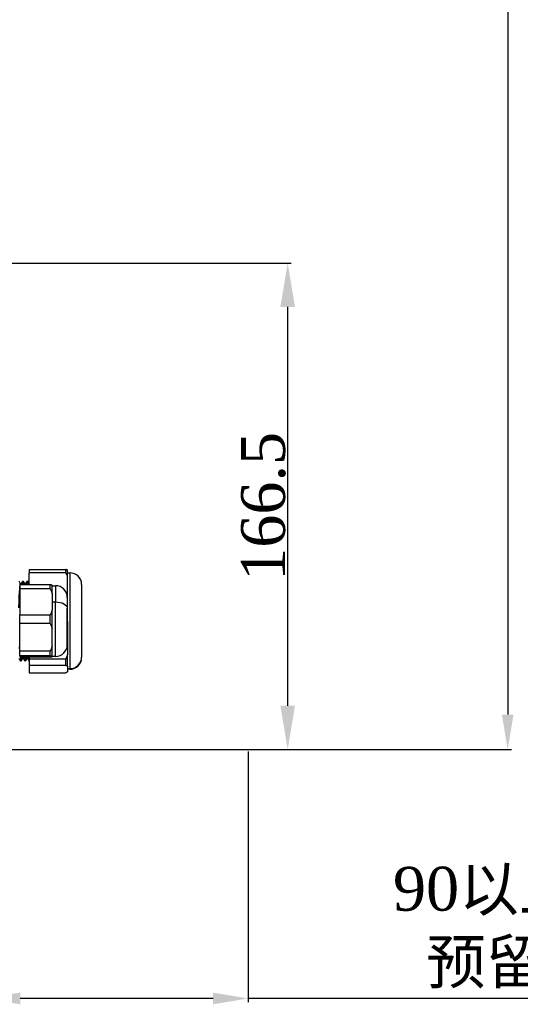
# Model space of a CAD drawing. Header units: millimetres. Extents: x 7590 to 10884, y -1862 to 419.
# Tile 53 of 83: x 8891 to 9062, y -1000 to -663. Entities that reach past the tile are written whole.
import ezdxf

# ---------------------------------------------------------------- set-up
doc = ezdxf.new("R2010")
doc.units = ezdxf.units.MM
doc.header["$PDSIZE"] = -1
doc.styles.get("Standard").update_dxf_attribs({"font": 'times.ttf'})
doc.dimstyles.new('ISO-25', dxfattribs={"dimtxt": 18, "dimasz": 15, "dimexe": 1.25, "dimexo": 0.625, "dimtad": 1, "dimtoh": 1, "dimtxsty": 'Standard', "dimcen": 2.5, "dimadec": 0, "dimazin": 0, "dimtfac": 1, "dimtmove": 0, "dimatfit": 3, "dimfxl": 1, "dimarcsym": 0})

# ---------------------------------------------------------------- blocks, each defined once
blk = doc.blocks.new('*D93')
at = {"color": 0, "lineweight": -2}
for p, q in [((8879.77, -746.77), (8983.94, -746.77)), ((8982.69, -898.27), (8982.69, -761.77)), ((8879.77, -913.27), (8983.94, -913.27))]:
    blk.add_line(p, q, dxfattribs=at)
at = {"color": 0}
for points in [[(8985.19, -761.77), (8980.19, -761.77), (8982.69, -746.77)], [(8980.19, -898.27), (8985.19, -898.27), (8982.69, -913.27)]]:
    blk.add_solid(points, dxfattribs=at)
at = {"layer": 'Defpoints', "color": 0}
for p in [(8879.14, -746.77), (8982.69, -746.77), (8879.14, -913.27)]:
    blk.add_point(p, dxfattribs=at)
at = {"color": 0, "insert": (8974.41, -830.02), "char_height": 15, "attachment_point": 5, "rotation": 90}
blk.add_mtext('166.5', dxfattribs=at)
blk = doc.blocks.new('*D94')
at = {"color": 0, "lineweight": -2}
for p, q in [((8775.98, -326.91), (9059.26, -326.91)), ((9058.01, -338.91), (9058.01, -901.27)), ((8879.77, -913.27), (9059.26, -913.27))]:
    blk.add_line(p, q, dxfattribs=at)
at = {"color": 0}
for points in [[(9060.01, -338.91), (9056.01, -338.91), (9058.01, -326.91)], [(9056.01, -901.27), (9060.01, -901.27), (9058.01, -913.27)]]:
    blk.add_solid(points, dxfattribs=at)
at = {"layer": 'Defpoints', "color": 0}
for p in [(8775.35, -326.91), (8879.14, -913.27), (9058.01, -913.27)]:
    blk.add_point(p, dxfattribs=at)
at = {"color": 0, "insert": (9047.5, -620.09), "char_height": 15, "attachment_point": 5, "rotation": 90}
blk.add_mtext('{\\f宋体|b0|i0|c134|p2;最大值}b', dxfattribs=at)
blk = doc.blocks.new('*D95')
at = {"color": 0, "lineweight": -2}
for p, q in [((8879.14, -913.89), (8879.14, -999.7)), ((8969.14, -913.89), (8969.14, -999.7)), ((8957.14, -998.45), (8891.14, -998.45)), ((9017.31, -998.45), (8969.14, -998.45)), ((9124.01, -998.45), (9017.31, -998.45))]:
    blk.add_line(p, q, dxfattribs=at)
at = {"color": 0}
for points in [[(8891.14, -996.45), (8891.14, -1000.45), (8879.14, -998.45)], [(8957.14, -1000.45), (8957.14, -996.45), (8969.14, -998.45)]]:
    blk.add_solid(points, dxfattribs=at)
at = {"layer": 'Defpoints', "color": 0}
for p in [(8879.14, -913.27), (8969.14, -913.27), (8879.14, -998.45)]:
    blk.add_point(p, dxfattribs=at)
at = {"color": 0, "insert": (9070.97, -974.22), "char_height": 15, "attachment_point": 5}
blk.add_mtext('90{\\f宋体|b0|i0|c134|p2;以上线缆\\P预留空间}', dxfattribs=at)

msp = doc.modelspace()

# ---------------------------------------------------------------- linework, layer by layer
at = {"color": 7, "lineweight": 25}
for p, q in [((8894.142, -851.582), (8906.692, -851.582)), ((8894.142, -851.582), (8894.142, -852.738)), ((8906.692, -852.738), (8906.692, -851.582)), ((8907.342, -854.058), (8907.342, -851.861)), ((8891.99, -855.572), (8892.233, -855.572)), ((8893.49, -855.572), (8893.734, -855.572)), ((8906.692, -852.738), (8894.142, -852.738)), ((8894.142, -856.882), (8894.142, -852.738)), ((8907.342, -852.769), (8908.142, -852.769)), ((8907.342, -863.337), (8907.342, -854.058)), ((8890.947, -858.919), (8891.042, -858.919)), ((8901.392, -856.882), (8891.042, -856.882)), ((8891.042, -856.882), (8891.042, -858.254)), ((8901.392, -858.254), (8891.042, -858.254)), ((8891.042, -858.254), (8891.042, -867.147)), ((8891.144, -856.385), (8891.518, -856.385)), ((8892.645, -856.385), (8893.018, -856.385)), ((8901.392, -858.254), (8901.392, -856.882)), ((8902.042, -859.893), (8902.042, -856.974)), ((8902.042, -857.169), (8903.242, -857.169)), ((8912.142, -856.769), (8912.142, -881.601)), ((8902.042, -859.893), (8902.042, -865.508)), ((8907.242, -861.169), (8907.242, -864.89)), ((8902.042, -862.727), (8903.242, -862.727)), ((8902.042, -871.87), (8902.042, -865.508)), ((8907.342, -863.337), (8907.242, -863.55)), ((8907.242, -877.369), (8907.242, -864.89)), ((8907.342, -869.501), (8907.342, -863.337)), ((8891.042, -867.147), (8901.392, -867.147)), ((8891.042, -870.138), (8891.042, -867.147)), ((8901.392, -870.138), (8901.392, -867.147)), ((8907.242, -869.239), (8907.342, -869.501)), ((8901.392, -870.138), (8891.042, -870.138)), ((8891.042, -879.535), (8891.042, -870.138)), ((8902.042, -877.803), (8902.042, -871.87)), ((8907.342, -869.501), (8907.342, -880.745)), ((8891.042, -878.806), (8890.858, -878.806)), ((8901.392, -879.535), (8891.042, -879.535)), ((8891.042, -881.154), (8891.042, -879.535)), ((8901.392, -881.154), (8901.392, -879.535)), ((8902.042, -881.247), (8902.042, -877.803)), ((8901.392, -881.154), (8891.042, -881.154)), ((8891.042, -881.154), (8891.042, -881.657)), ((8901.392, -881.657), (8891.042, -881.657)), ((8891.28, -882.782), (8891.467, -882.782)), ((8891.467, -882.782), (8891.428, -882.931)), ((8892.274, -882.154), (8891.9, -882.154)), ((8892.74, -882.931), (8892.78, -882.782)), ((8892.78, -882.782), (8892.967, -882.782)), ((8892.967, -882.782), (8892.928, -882.931)), ((8893.774, -882.154), (8893.4, -882.154)), ((8894.142, -881.657), (8894.142, -882.344)), ((8906.692, -882.344), (8894.142, -882.344)), ((8894.142, -882.344), (8894.142, -884.433)), ((8894.24, -882.931), (8894.28, -882.782)), ((8894.28, -882.782), (8894.307, -882.372)), ((8902.042, -881.247), (8902.042, -881.565)), ((8903.242, -881.369), (8902.042, -881.369)), ((8906.692, -884.433), (8906.692, -882.344)), ((8907.342, -884.712), (8907.342, -880.745)), ((8912.142, -881.769), (8912.142, -881.601)), ((8891.483, -882.967), (8891.24, -882.967)), ((8892.983, -882.967), (8892.74, -882.967)), ((8906.692, -884.433), (8894.142, -884.433)), ((8894.142, -884.433), (8894.142, -886.957)), ((8907.342, -884.712), (8907.342, -886.678)), ((8907.342, -885.547), (8908.142, -885.547)), ((8908.142, -885.769), (8907.342, -885.769)), ((8894.142, -886.957), (8906.692, -886.957))]:
    msp.add_line(p, q, dxfattribs=at)
at = {"color": 8, "lineweight": 25}
for p, q in [((8908.142, -852.769), (8908.142, -885.547)), ((8903.242, -857.169), (8903.242, -862.727)), ((8903.242, -881.369), (8903.242, -862.727)), ((8908.142, -885.769), (8908.142, -885.547))]:
    msp.add_line(p, q, dxfattribs=at)
at = {"color": 7, "lineweight": 25, "flags": 128}
msp.add_lwpolyline([(8903.242, -862.727), (8904.022, -862.769), (8904.773, -862.892), (8905.464, -863.092), (8906.07, -863.361), (8906.568, -863.688), (8906.938, -864.062), (8907.165, -864.468), (8907.242, -864.89)], dxfattribs=at)
at = {"color": 7, "lineweight": 25}
for centre, radius, start, end in [((8908.142, -856.769), 4, 0, 90), ((8903.242, -861.169), 4, 0, 90), ((8903.242, -877.369), 4, 270, 0), ((8908.169, -881.574), 3.973, 269.61389, 359.60861), ((8908.142, -881.769), 4, 270, 0)]:
    msp.add_arc(centre, radius, start, end, dxfattribs=at)
for points, knots in [([(8907.342, -851.861), (8907.231, -851.809), (8907.028, -851.715), (8906.796, -851.623), (8906.692, -851.582)], [0, 0, 0, 0, 0.5516792, 1, 1, 1, 1]), ([(8890.681, -855.573), (8890.76, -855.71), (8890.919, -855.984), (8891.077, -856.258), (8891.156, -856.395)], [0, 0, 0, 0, 0.5000047, 1, 1, 1, 1]), ([(8891.512, -856.395), (8891.591, -856.258), (8891.75, -855.984), (8891.908, -855.71), (8891.987, -855.573)], [0, 0, 0, 0, 0.4999943, 1, 1, 1, 1]), ([(8891.886, -856.882), (8891.887, -856.85), (8891.903, -856.367), (8891.936, -855.907), (8891.97, -855.514), (8891.988, -855.596), (8891.99, -855.608)], [0, 0, 0, 0, 0.0310305, 0.479095, 0.9271595, 1, 1, 1, 1]), ([(8892.178, -855.608), (8892.175, -855.596), (8892.157, -855.514), (8892.123, -855.907), (8892.091, -856.367), (8892.074, -856.85), (8892.073, -856.882)], [0, 0, 0, 0, 0.07284046, 0.52090498, 0.9689695, 1, 1, 1, 1]), ([(8892.182, -855.573), (8892.261, -855.71), (8892.419, -855.984), (8892.578, -856.259), (8892.657, -856.396)], [0, 0, 0, 0, 0.5000055, 1, 1, 1, 1]), ([(8893.012, -856.395), (8893.091, -856.258), (8893.25, -855.984), (8893.408, -855.71), (8893.487, -855.573)], [0, 0, 0, 0, 0.4999937, 1, 1, 1, 1]), ([(8893.386, -856.882), (8893.387, -856.85), (8893.403, -856.367), (8893.436, -855.907), (8893.47, -855.514), (8893.488, -855.596), (8893.49, -855.608)], [0, 0, 0, 0, 0.0310305, 0.479095, 0.9271595, 1, 1, 1, 1]), ([(8893.678, -855.716), (8893.668, -855.688), (8893.634, -855.596), (8893.599, -856.082), (8893.575, -856.842), (8893.574, -856.882)], [0, 0, 0, 0, 0.2933453, 0.9635714, 1, 1, 1, 1]), ([(8893.681, -855.571), (8893.76, -855.709), (8893.914, -855.975), (8894.068, -856.241), (8894.142, -856.37)], [0, 0, 0, 0, 0.5152664, 1, 1, 1, 1]), ([(8906.692, -852.738), (8906.823, -852.986), (8907.055, -853.421), (8907.255, -853.866), (8907.342, -854.058)], [0, 0, 0, 0, 0.56837191, 1, 1, 1, 1]), ([(8890.68, -864.769), (8890.695, -864.176), (8890.726, -862.989), (8890.773, -861.498), (8890.82, -860.289), (8890.867, -859.443), (8890.909, -858.971), (8890.936, -858.964), (8890.947, -858.961)], [0, 0, 0, 0, 0.1751493, 0.3502987, 0.525448, 0.7005974, 0.8757467, 1, 1, 1, 1]), ([(8890.995, -858.919), (8891.012, -858.424), (8891.047, -857.383), (8891.097, -856.53), (8891.131, -856.46), (8891.147, -856.427)], [0, 0, 0, 0, 0.3286275, 0.6906183, 1, 1, 1, 1]), ([(8891.46, -856.882), (8891.465, -856.789), (8891.484, -856.457), (8891.502, -856.458), (8891.515, -856.458)], [0, 0, 0, 0, 0.2786227, 1, 1, 1, 1]), ([(8892.581, -856.882), (8892.582, -856.866), (8892.601, -856.481), (8892.623, -856.312), (8892.644, -856.415), (8892.647, -856.429)], [0, 0, 0, 0, 0.0362322, 0.8716574, 1, 1, 1, 1]), ([(8892.957, -856.882), (8892.957, -856.865), (8892.977, -856.48), (8892.996, -856.312), (8893.015, -856.394), (8893.015, -856.395)], [0, 0, 0, 0, 0.0419174, 0.9856326, 1, 1, 1, 1]), ([(8894.085, -856.882), (8894.097, -856.69), (8894.116, -856.393), (8894.135, -856.447), (8894.142, -856.466)], [0, 0, 0, 0, 0.6438732, 1, 1, 1, 1]), ([(8902.042, -856.974), (8901.939, -856.957), (8901.75, -856.926), (8901.504, -856.895), (8901.392, -856.882)], [0, 0, 0, 0, 0.5485234, 1, 1, 1, 1]), ([(8901.392, -858.254), (8901.532, -858.561), (8901.777, -859.1), (8901.963, -859.655), (8902.042, -859.893)], [0, 0, 0, 0, 0.5715402, 1, 1, 1, 1]), ([(8902.042, -865.508), (8901.939, -865.812), (8901.75, -866.366), (8901.504, -866.904), (8901.392, -867.147)], [0, 0, 0, 0, 0.5485234, 1, 1, 1, 1]), ([(8901.392, -870.138), (8901.532, -870.463), (8901.777, -871.032), (8901.963, -871.619), (8902.042, -871.87)], [0, 0, 0, 0, 0.5715402, 1, 1, 1, 1]), ([(8890.864, -878.738), (8890.871, -878.742), (8890.896, -878.754), (8890.939, -878.249), (8890.992, -877.332), (8891.026, -876.395), (8891.042, -875.96)], [0, 0, 0, 0, 0.1140773, 0.4228906, 0.7317775, 1, 1, 1, 1]), ([(8902.042, -877.803), (8901.939, -878.124), (8901.75, -878.71), (8901.504, -879.278), (8901.392, -879.535)], [0, 0, 0, 0, 0.5485234, 1, 1, 1, 1]), ([(8891.237, -882.967), (8891.157, -882.83), (8890.999, -882.556), (8890.841, -882.282), (8890.762, -882.145)], [0, 0, 0, 0, 0.5000049, 1, 1, 1, 1]), ([(8891.233, -882.936), (8891.235, -882.947), (8891.25, -883.038), (8891.266, -882.901), (8891.28, -882.782)], [0, 0, 0, 0, 0.1289738, 1, 1, 1, 1]), ([(8891.28, -882.782), (8891.295, -882.61), (8891.316, -882.377), (8891.338, -881.808), (8891.343, -881.657)], [0, 0, 0, 0, 0.7353598, 1, 1, 1, 1]), ([(8891.907, -882.142), (8891.828, -882.279), (8891.669, -882.553), (8891.511, -882.828), (8891.432, -882.965)], [0, 0, 0, 0, 0.4999942, 1, 1, 1, 1]), ([(8891.531, -881.657), (8891.525, -881.808), (8891.504, -882.377), (8891.483, -882.61), (8891.467, -882.782)], [0, 0, 0, 0, 0.2646402, 1, 1, 1, 1]), ([(8891.905, -882.069), (8891.911, -882.083), (8891.929, -882.121), (8891.946, -881.838), (8891.958, -881.657)], [0, 0, 0, 0, 0.36352529, 1, 1, 1, 1]), ([(8892.737, -882.967), (8892.658, -882.83), (8892.5, -882.556), (8892.341, -882.282), (8892.262, -882.145)], [0, 0, 0, 0, 0.5000055, 1, 1, 1, 1]), ([(8892.272, -882.07), (8892.281, -882.095), (8892.302, -882.15), (8892.322, -881.833), (8892.333, -881.657)], [0, 0, 0, 0, 0.4494034, 1, 1, 1, 1]), ([(8892.78, -882.782), (8892.795, -882.61), (8892.816, -882.377), (8892.838, -881.808), (8892.843, -881.657)], [0, 0, 0, 0, 0.7353598, 1, 1, 1, 1]), ([(8893.406, -882.143), (8893.327, -882.28), (8893.169, -882.554), (8893.01, -882.829), (8892.931, -882.966)], [0, 0, 0, 0, 0.4999939, 1, 1, 1, 1]), ([(8893.031, -881.657), (8893.026, -881.8), (8893.004, -882.375), (8892.983, -882.608), (8892.967, -882.782)], [0, 0, 0, 0, 0.2488735, 1, 1, 1, 1]), ([(8893.404, -882.127), (8893.405, -882.132), (8893.425, -882.208), (8893.444, -882.041), (8893.463, -881.661), (8893.463, -881.657)], [0, 0, 0, 0, 0.0574598, 0.9922025, 1, 1, 1, 1]), ([(8894.236, -882.965), (8894.157, -882.828), (8893.999, -882.554), (8893.84, -882.28), (8893.761, -882.143)], [0, 0, 0, 0, 0.5000055, 1, 1, 1, 1]), ([(8893.772, -882.1), (8893.776, -882.116), (8893.798, -882.212), (8893.82, -882.042), (8893.839, -881.661), (8893.839, -881.657)], [0, 0, 0, 0, 0.165712, 0.9922604, 1, 1, 1, 1]), ([(8901.392, -881.154), (8901.532, -881.171), (8901.777, -881.202), (8901.963, -881.233), (8902.042, -881.247)], [0, 0, 0, 0, 0.5715402, 1, 1, 1, 1]), ([(8902.042, -881.565), (8901.939, -881.582), (8901.75, -881.613), (8901.504, -881.644), (8901.392, -881.657)], [0, 0, 0, 0, 0.5485234, 1, 1, 1, 1]), ([(8907.342, -880.745), (8907.231, -881.042), (8907.028, -881.58), (8906.796, -882.108), (8906.692, -882.344)], [0, 0, 0, 0, 0.5516792, 1, 1, 1, 1]), ([(8906.692, -884.433), (8906.823, -884.485), (8907.055, -884.578), (8907.255, -884.672), (8907.342, -884.712)], [0, 0, 0, 0, 0.5683719, 1, 1, 1, 1]), ([(8907.342, -886.678), (8907.231, -886.73), (8907.028, -886.824), (8906.796, -886.916), (8906.692, -886.957)], [0, 0, 0, 0, 0.55167925, 1, 1, 1, 1])]:
    msp.add_open_spline(points, degree=3, knots=knots, dxfattribs=at)

# ---------------------------------------------------------------- dimensions: what is measured, and where the dimension line sits
for base, p1, p2, text, override, picture, middle in [((9058.011, -913.269), (8775.351, -326.908), (8879.142, -913.269), '{\\f宋体|b0|i0|c134|p2;最大值}b', {"dimtxt": 15, "dimasz": 12, "dimtxsty": 'Standard'}, '*D94', (9047.497, -620.089)), ((8982.691, -746.769), (8879.142, -913.269), (8879.142, -746.769), '166.5', {"dimtxt": 15, "dimgap": 0.625, "dimtad": 1, "dimjust": 0, "dimdec": 2, "dimlfac": 1, "dimpost": '<>', "dimse1": 0, "dimse2": 0, "dimsd1": 0, "dimsd2": 0, "dimtofl": 1, "dimtvp": 0.1}, '*D93', (8974.415, -830.019))]:
    dim = msp.add_linear_dim(base=base, p1=p1, p2=p2, angle=90, text=text, dimstyle='ISO-25', override=override)
    dim.commit()
    dim.dimension.update_dxf_attribs({"geometry": picture, "text_midpoint": middle})
dim = msp.add_linear_dim(base=(8879.142, -998.452), p1=(8969.142, -913.269), p2=(8879.142, -913.269), angle=180, text='<>{\\f宋体|b0|i0|c134|p2;以上线缆\\P预留空间}', dimstyle='ISO-25', override={"dimtxt": 15, "dimasz": 12, "dimtxsty": 'Standard'})
dim.commit()
dim.dimension.update_dxf_attribs({"geometry": '*D95', "text_midpoint": (9070.972, -998.452), "dimtype": 160})

doc.saveas('drawing.dxf')
